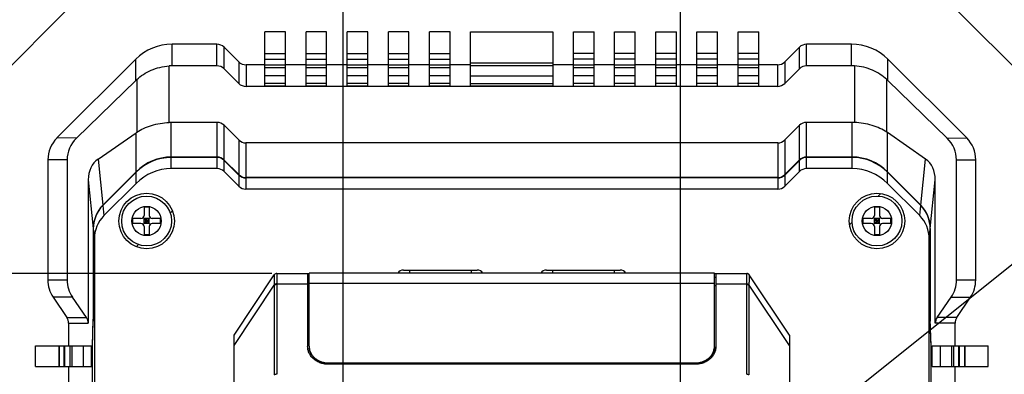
# Model space of a CAD drawing. Header units: millimetres. Extents: x 79 to 797, y 27 to 552.
# Tile 23 of 25: x 622 to 718, y 306 to 340. Entities that reach past the tile are written whole.
import ezdxf
from ezdxf.enums import TextEntityAlignment as Align

# ---------------------------------------------------------------- set-up
doc = ezdxf.new("R2010")
doc.units = ezdxf.units.MM
doc.header["$LTSCALE"] = 46.255
doc.header["$PDMODE"] = 3
doc.header["$PDSIZE"] = 8
doc.layers.get('0').update_dxf_attribs({"linetype": 'CONTINUOUS'})
doc.layers.get('Defpoints').update_dxf_attribs({"linetype": 'CONTINUOUS'})
doc.layers.add('00_COMPONENTS', color=7, linetype='CONTINUOUS')
doc.layers.add('51__DRAFT_DIMS', color=7, linetype='CONTINUOUS')
doc.styles.get("Standard").update_dxf_attribs({"font": 'simfang.ttf'})
doc.dimstyles.new('DIMSTYLE_4', dxfattribs={"dimtxt": 5, "dimasz": 3, "dimexe": 2.5, "dimexo": 0.5, "dimgap": 1.25, "dimtad": 1, "dimdsep": 46, "dimtxsty": 'Standard', "dimblk": '_FILLED', "dimblk1": '_FILLED', "dimblk2": '_FILLED', "dimcen": 0.09, "dimclrt": 3, "dimazin": 2, "dimtp": 0.3, "dimtm": 0.3, "dimtfac": 1, "dimtofl": 0, "dimtmove": 0, "dimatfit": 3, "dimldrblk": '_FILLED', "dimfxl": 1, "dimtolj": 1, "dimarcsym": 0})
doc.dimstyles.new('DIMSTYLE_5', dxfattribs={"dimtxt": 5, "dimasz": 3, "dimexe": 2.5, "dimexo": 0.5, "dimgap": 1.25, "dimtad": 1, "dimdec": 1, "dimdsep": 46, "dimtxsty": 'Standard', "dimblk": '_FILLED', "dimblk1": '_FILLED', "dimblk2": '_FILLED', "dimcen": 0.09, "dimclrt": 3, "dimazin": 2, "dimtp": 0.2, "dimtm": 0.2, "dimtfac": 1, "dimtdec": 1, "dimtofl": 0, "dimtmove": 0, "dimatfit": 3, "dimldrblk": '_FILLED', "dimfxl": 1, "dimtolj": 1, "dimarcsym": 0})
doc.dimstyles.new('DIMSTYLE_6', dxfattribs={"dimtxt": 5, "dimasz": 3, "dimexe": 2.5, "dimexo": 0.5, "dimtad": 1, "dimdsep": 46, "dimtxsty": 'Standard', "dimblk": '_FILLED', "dimblk1": '_FILLED', "dimblk2": '_FILLED', "dimcen": 0.09, "dimclrt": 3, "dimazin": 2, "dimtp": 0.1, "dimtm": 0.1, "dimtfac": 1, "dimtofl": 0, "dimtmove": 0, "dimatfit": 1, "dimldrblk": '_FILLED', "dimfxl": 1, "dimtolj": 1, "dimarcsym": 0})

# ---------------------------------------------------------------- blocks, each defined once
blk = doc.blocks.new('_FILLED')
at = {"color": 0, "linetype": 'ByBlock'}
blk.add_solid([(0, 0), (-1, 0.167), (-1, -0.167)], dxfattribs=at)
blk = doc.blocks.new('*D6')
at = {"layer": '51__DRAFT_DIMS', "color": 4, "transparency": 16777216}
for p, q in [((653.886, 298.77), (653.886, 388.193)), ((686.686, 295.844), (686.686, 388.193)), ((653.886, 385.693), (670.286, 385.693)), ((686.686, 385.693), (670.286, 385.693))]:
    blk.add_line(p, q, dxfattribs=at)
at = {"layer": '51__DRAFT_DIMS', "color": 4, "transparency": 16777216, "xscale": 3, "yscale": 3, "zscale": 3, "rotation": 180}
blk.add_blockref('_FILLED', (653.886, 385.693), dxfattribs=at)
at = {"layer": '51__DRAFT_DIMS', "color": 4, "transparency": 16777216, "xscale": 3, "yscale": 3, "zscale": 3}
blk.add_blockref('_FILLED', (686.686, 385.693), dxfattribs=at)
at = {"layer": '51__DRAFT_DIMS', "color": 3, "transparency": 16777216}
blk.add_text('32.8', height=5, dxfattribs=at).set_placement((670.286, 386.943), align=Align.CENTER)
blk = doc.blocks.new('*D7')
at = {"layer": '51__DRAFT_DIMS', "color": 4, "transparency": 16777216}
for p, q in [((646.947, 315.755), (568.445, 315.755)), ((570.945, 315.755), (570.945, 303.29)), ((570.945, 290.825), (570.945, 303.29)), ((646.203, 290.825), (568.445, 290.825))]:
    blk.add_line(p, q, dxfattribs=at)
at = {"layer": '51__DRAFT_DIMS', "color": 4, "transparency": 16777216, "xscale": 3, "yscale": 3, "zscale": 3}
for p, rotation in [((570.945, 315.755), 90), ((570.945, 290.825), 270)]:
    blk.add_blockref('_FILLED', p, dxfattribs=dict(at, rotation=rotation))
at = {"layer": '51__DRAFT_DIMS', "color": 3, "transparency": 16777216}
blk.add_text('24.9', height=5, rotation=90, dxfattribs=at).set_placement((569.695, 303.29), align=Align.CENTER)
blk = doc.blocks.new('*D9')
at = {"layer": '51__DRAFT_DIMS', "color": 0, "lineweight": -2}
for p in [(687.466, 291.45), (797.4, 350.869)]:
    blk.add_line(p, (761.59, 350.869), dxfattribs=at)
at = {"layer": 'Defpoints', "color": 0}
for p in [(688.246, 292.076), (685.125, 289.574)]:
    blk.add_point(p, dxfattribs=at)
at = {"layer": '51__DRAFT_DIMS', "color": 0, "linetype": 'ByBlock', "lineweight": -2, "xscale": 3, "yscale": 3, "zscale": 3, "rotation": 218.7163122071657}
blk.add_blockref('_FILLED', (685.125, 289.574), dxfattribs=at)
at = {"layer": '51__DRAFT_DIMS', "color": 3, "insert": (762.862, 358.161), "char_height": 5, "attachment_point": 1, "line_spacing_factor": 0.9}
blk.add_mtext('\\A1;{4×M4{\\fgdt;x}4.5}', dxfattribs=at)

msp = doc.modelspace()

# ---------------------------------------------------------------- linework, layer by layer
at = {"layer": '00_COMPONENTS', "color": 7}
for p, q in [((627.271, 341.639), (617, 331.368)), ((723.571, 331.37), (713.3, 341.641)), ((646.285, 333.982), (646.285, 339.254)), ((648.285, 339.254), (646.285, 339.254)), ((648.285, 333.982), (648.285, 339.254)), ((650.285, 333.982), (650.285, 339.254)), ((652.285, 339.254), (650.285, 339.254)), ((652.285, 333.982), (652.285, 339.254)), ((654.285, 333.982), (654.285, 339.254)), ((656.285, 339.254), (654.285, 339.254)), ((656.285, 333.982), (656.285, 339.254)), ((658.285, 333.982), (658.285, 339.254)), ((660.285, 339.254), (658.285, 339.254)), ((660.285, 333.982), (660.285, 339.254)), ((662.285, 333.982), (662.285, 339.254)), ((664.285, 339.254), (662.285, 339.254)), ((664.285, 333.982), (664.285, 339.254)), ((666.285, 333.982), (666.285, 339.254)), ((666.285, 339.254), (674.285, 339.254)), ((674.285, 339.254), (674.285, 333.982)), ((676.285, 339.254), (678.285, 339.255)), ((676.285, 333.982), (676.285, 339.254)), ((678.285, 333.982), (678.285, 339.255)), ((680.285, 333.982), (680.285, 339.255)), ((680.285, 339.255), (682.285, 339.255)), ((682.285, 333.982), (682.285, 339.255)), ((684.285, 333.982), (684.285, 339.255)), ((684.285, 339.255), (686.285, 339.255)), ((686.285, 333.983), (686.285, 339.255)), ((688.285, 333.983), (688.285, 339.255)), ((688.285, 339.255), (690.285, 339.255)), ((690.285, 333.983), (690.285, 339.255)), ((692.285, 333.983), (692.285, 339.255)), ((692.285, 339.255), (694.285, 339.255)), ((694.285, 333.983), (694.285, 339.255)), ((641.621, 338.054), (637.255, 338.054)), ((703.315, 338.055), (698.949, 338.055)), ((643.742, 336.347), (642.328, 337.761)), ((646.285, 337.162), (648.285, 337.162)), ((650.285, 337.162), (652.285, 337.163)), ((654.285, 337.163), (656.285, 337.163)), ((658.285, 337.163), (660.285, 337.163)), ((662.285, 337.163), (664.285, 337.163)), ((678.285, 337.163), (676.285, 337.163)), ((682.285, 337.163), (680.285, 337.163)), ((686.285, 337.163), (684.285, 337.163)), ((690.285, 337.163), (688.285, 337.163)), ((694.285, 337.163), (692.285, 337.163)), ((698.242, 337.762), (696.828, 336.348)), ((633.721, 336.589), (626.064, 328.932)), ((646.285, 336.054), (644.449, 336.054)), ((646.285, 336.596), (648.285, 336.596)), ((650.285, 336.054), (648.285, 336.054)), ((650.285, 336.596), (652.285, 336.596)), ((654.285, 336.054), (652.285, 336.054)), ((654.285, 336.597), (656.285, 336.597)), ((658.285, 336.054), (656.285, 336.054)), ((658.285, 336.597), (660.285, 336.597)), ((662.285, 336.054), (660.285, 336.054)), ((662.285, 336.597), (664.285, 336.597)), ((666.285, 336.054), (664.285, 336.054)), ((676.285, 336.054), (674.285, 336.054)), ((678.285, 336.597), (676.285, 336.597)), ((680.285, 336.055), (678.285, 336.055)), ((682.285, 336.597), (680.285, 336.597)), ((684.285, 336.055), (682.285, 336.055)), ((686.285, 336.597), (684.285, 336.597)), ((688.285, 336.055), (686.285, 336.055)), ((690.285, 336.597), (688.285, 336.597)), ((692.285, 336.055), (690.285, 336.055)), ((694.285, 336.597), (692.285, 336.597)), ((696.121, 336.055), (694.285, 336.055)), ((714.507, 328.934), (706.85, 336.591)), ((641.621, 335.954), (637.277, 335.954)), ((643.742, 334.247), (642.328, 335.661)), ((698.242, 335.662), (696.828, 334.248)), ((703.294, 335.955), (698.949, 335.955)), ((633.742, 334.531), (627.96, 328.913)), ((712.611, 328.914), (706.829, 334.532)), ((696.121, 333.955), (644.449, 333.954)), ((648.285, 333.982), (646.285, 333.982)), ((652.285, 333.982), (650.285, 333.982)), ((656.285, 333.982), (654.285, 333.982)), ((660.285, 333.982), (658.285, 333.982)), ((664.285, 333.982), (662.285, 333.982)), ((674.285, 333.982), (666.285, 333.982)), ((676.285, 333.982), (678.285, 333.982)), ((680.285, 333.982), (682.285, 333.982)), ((684.285, 333.982), (686.285, 333.983)), ((688.285, 333.983), (690.285, 333.983)), ((692.285, 333.983), (694.285, 333.983)), ((641.64, 330.454), (637.182, 330.454)), ((703.389, 330.455), (698.93, 330.455)), ((630.065, 326.873), (633.765, 329.45)), ((643.747, 328.742), (642.324, 330.165)), ((698.247, 330.166), (696.824, 328.743)), ((710.506, 326.875), (706.806, 329.451)), ((696.14, 328.455), (644.431, 328.454)), ((625.185, 326.811), (625.186, 315.111)), ((627.056, 326.792), (627.056, 315.111)), ((641.64, 327.079), (637.182, 327.079)), ((641.64, 327.041), (637.182, 327.041)), ((643.747, 325.367), (642.324, 326.79)), ((643.747, 325.33), (642.324, 326.753)), ((698.247, 326.791), (696.824, 325.368)), ((698.247, 326.754), (696.824, 325.331)), ((703.389, 327.08), (698.931, 327.08)), ((703.389, 327.042), (698.931, 327.042)), ((713.516, 315.113), (713.515, 326.794)), ((715.386, 315.113), (715.385, 326.813)), ((633.765, 325.637), (630.524, 322.395)), ((633.765, 325.599), (630.527, 322.361)), ((641.64, 325.954), (637.182, 325.954)), ((643.747, 324.242), (642.324, 325.665)), ((698.247, 325.666), (696.824, 324.243)), ((703.389, 325.955), (698.931, 325.955)), ((710.048, 322.397), (706.806, 325.638)), ((710.044, 322.363), (706.806, 325.601)), ((629.114, 324.859), (629.114, 310.901)), ((633.765, 324.512), (630.628, 321.375)), ((696.14, 325.08), (644.431, 325.079)), ((696.14, 325.042), (644.431, 325.041)), ((709.943, 321.376), (706.806, 324.513)), ((711.458, 310.902), (711.457, 324.86)), ((696.14, 323.955), (644.431, 323.954)), ((634.536, 322.204), (634.536, 321.404)), ((635.036, 322.204), (634.536, 322.204)), ((635.036, 322.204), (635.036, 321.404)), ((706.036, 322.205), (705.536, 322.205)), ((705.536, 322.205), (705.536, 321.405)), ((706.036, 322.205), (706.036, 321.405)), ((633.436, 320.604), (633.436, 321.104)), ((634.236, 321.104), (633.436, 321.104)), ((634.448, 320.516), (635.123, 321.192)), ((634.448, 321.192), (635.123, 320.516)), ((634.536, 320.604), (634.536, 321.104)), ((635.036, 321.104), (634.536, 321.104)), ((635.036, 320.854), (634.536, 320.854)), ((634.786, 320.604), (634.786, 321.104)), ((635.036, 320.604), (635.036, 321.104)), ((636.136, 321.104), (635.336, 321.104)), ((636.136, 320.604), (636.136, 321.104)), ((705.236, 321.105), (704.436, 321.105)), ((704.436, 320.605), (704.436, 321.105)), ((705.448, 320.517), (706.123, 321.193)), ((705.448, 321.193), (706.123, 320.517)), ((706.036, 321.105), (705.536, 321.105)), ((705.536, 320.605), (705.536, 321.105)), ((706.036, 320.855), (705.536, 320.855)), ((705.786, 320.605), (705.786, 321.105)), ((706.036, 320.605), (706.036, 321.105)), ((707.136, 321.105), (706.336, 321.105)), ((707.136, 320.605), (707.136, 321.105)), ((629.599, 320.119), (629.599, 311.304)), ((629.603, 320.085), (629.603, 311.121)), ((634.236, 320.604), (633.436, 320.604)), ((635.036, 320.604), (634.536, 320.604)), ((634.536, 320.304), (634.536, 319.504)), ((635.036, 320.304), (635.036, 319.504)), ((636.136, 320.604), (635.336, 320.604)), ((705.236, 320.605), (704.436, 320.605)), ((706.036, 320.605), (705.536, 320.605)), ((705.536, 320.305), (705.536, 319.505)), ((706.036, 320.305), (706.036, 319.505)), ((707.136, 320.605), (706.336, 320.605)), ((710.969, 320.086), (710.969, 311.122)), ((710.972, 320.12), (710.972, 311.305)), ((629.704, 319.098), (629.705, 262.442)), ((635.036, 319.504), (634.536, 319.504)), ((706.036, 319.505), (705.536, 319.505)), ((710.869, 262.443), (710.868, 319.1)), ((659.745, 316.08), (666.927, 316.08)), ((673.645, 316.08), (680.827, 316.08)), ((643.286, 309.755), (647.197, 315.621)), ((647.447, 315.755), (650.586, 315.755)), ((650.436, 315.755), (650.436, 308.656)), ((650.586, 315.355), (650.436, 315.355)), ((650.586, 308.658), (650.586, 315.78)), ((689.986, 315.78), (650.586, 315.78)), ((689.986, 308.658), (689.986, 315.78)), ((689.986, 315.755), (693.124, 315.755)), ((690.136, 315.355), (689.986, 315.355)), ((690.136, 315.755), (690.136, 308.656)), ((697.286, 309.755), (693.375, 315.621)), ((625.689, 313.448), (627.018, 311.455)), ((628.941, 311.455), (627.574, 313.448)), ((711.63, 311.457), (712.997, 313.45)), ((713.554, 311.457), (714.882, 313.45)), ((629.509, 308.704), (629.599, 311.304)), ((629.516, 308.621), (629.603, 311.121)), ((629.603, 311.304), (629.599, 311.304)), ((710.972, 311.305), (710.969, 311.305)), ((711.056, 308.622), (710.969, 311.122)), ((711.063, 308.705), (710.972, 311.305)), ((627.186, 310.901), (627.186, 308.704)), ((713.386, 308.705), (713.386, 310.903)), ((643.286, 233.755), (643.286, 309.755)), ((697.286, 309.755), (697.286, 233.755)), ((623.984, 306.704), (623.984, 308.704)), ((623.984, 308.704), (629.425, 308.704)), ((629.425, 306.704), (629.425, 308.704)), ((629.509, 278.704), (629.509, 308.704)), ((629.519, 308.704), (629.509, 308.704)), ((629.516, 278.786), (629.516, 308.621)), ((650.586, 308.596), (650.586, 308.449)), ((689.986, 308.596), (689.986, 308.449)), ((711.063, 308.705), (711.053, 308.705)), ((711.056, 278.788), (711.056, 308.622)), ((711.063, 278.705), (711.063, 308.705)), ((711.146, 308.705), (716.588, 308.705)), ((711.147, 306.705), (711.146, 308.705)), ((716.588, 306.705), (716.588, 308.705)), ((623.984, 306.704), (629.425, 306.704)), ((627.186, 306.704), (627.186, 304.704)), ((652.436, 307.047), (688.136, 307.047)), ((652.436, 306.986), (688.136, 306.986)), ((688.136, 306.915), (652.436, 306.915)), ((711.147, 306.705), (716.588, 306.705)), ((713.386, 304.705), (713.386, 306.705))]:
    msp.add_line(p, q, dxfattribs=at)
at = {"layer": '00_COMPONENTS', "color": 4}
for p, q in [((637.277, 335.954), (637.255, 338.054)), ((641.621, 335.954), (641.621, 338.054)), ((698.949, 335.955), (698.949, 338.055)), ((703.294, 335.955), (703.315, 338.055)), ((642.328, 335.661), (642.328, 337.761)), ((698.242, 335.662), (698.242, 337.762)), ((633.742, 334.531), (633.721, 336.589)), ((643.742, 336.347), (643.742, 334.247)), ((644.449, 336.054), (644.449, 333.954)), ((646.285, 336.047), (648.285, 336.047)), ((650.285, 336.047), (652.285, 336.047)), ((654.285, 336.047), (656.285, 336.047)), ((658.285, 336.047), (660.285, 336.047)), ((662.285, 336.047), (664.285, 336.047)), ((666.285, 336.252), (674.285, 336.252)), ((666.285, 335.995), (674.285, 335.996)), ((676.285, 336.047), (678.285, 336.047)), ((680.285, 336.047), (682.285, 336.047)), ((684.285, 336.047), (686.285, 336.047)), ((688.285, 336.047), (690.285, 336.047)), ((692.285, 336.048), (694.285, 336.048)), ((696.121, 336.055), (696.121, 333.955)), ((696.828, 336.348), (696.828, 334.248)), ((706.829, 334.532), (706.85, 336.591)), ((636.977, 330.449), (636.977, 335.945)), ((646.285, 335.79), (648.285, 335.79)), ((650.285, 335.79), (652.285, 335.79)), ((654.285, 335.79), (656.285, 335.79)), ((658.285, 335.79), (660.285, 335.79)), ((662.285, 335.79), (664.285, 335.79)), ((676.285, 335.79), (678.285, 335.79)), ((680.285, 335.79), (682.285, 335.79)), ((684.285, 335.791), (686.285, 335.791)), ((688.285, 335.791), (690.285, 335.791)), ((692.285, 335.791), (694.285, 335.791)), ((703.593, 335.946), (703.593, 330.45)), ((633.831, 334.615), (633.831, 329.494)), ((648.285, 334.98), (646.285, 334.98)), ((648.285, 334.237), (646.285, 334.237)), ((652.285, 334.98), (650.285, 334.98)), ((652.285, 334.237), (650.285, 334.237)), ((656.285, 334.98), (654.285, 334.98)), ((656.285, 334.237), (654.285, 334.237)), ((660.285, 334.98), (658.285, 334.98)), ((660.285, 334.237), (658.285, 334.237)), ((664.285, 334.98), (662.285, 334.98)), ((664.285, 334.237), (662.285, 334.237)), ((666.285, 334.98), (674.285, 334.98)), ((666.285, 334.237), (674.285, 334.238)), ((678.285, 334.98), (676.285, 334.98)), ((678.285, 334.238), (676.285, 334.238)), ((682.285, 334.98), (680.285, 334.98)), ((682.285, 334.238), (680.285, 334.238)), ((686.285, 334.98), (684.285, 334.98)), ((686.285, 334.238), (684.285, 334.238)), ((690.285, 334.98), (688.285, 334.98)), ((690.285, 334.238), (688.285, 334.238)), ((694.285, 334.981), (692.285, 334.98)), ((694.285, 334.238), (692.285, 334.238)), ((706.74, 329.496), (706.74, 334.616)), ((637.182, 327.079), (637.182, 330.454)), ((641.64, 327.079), (641.64, 330.454)), ((698.931, 327.08), (698.93, 330.455)), ((703.389, 327.08), (703.389, 330.455)), ((633.765, 325.637), (633.765, 329.45)), ((642.324, 326.79), (642.324, 330.165)), ((698.247, 326.791), (698.247, 330.166)), ((706.806, 325.638), (706.806, 329.451)), ((627.96, 328.913), (626.064, 328.932)), ((643.747, 328.742), (643.747, 325.367)), ((644.431, 328.454), (644.431, 325.079)), ((696.14, 328.455), (696.14, 325.08)), ((696.824, 328.743), (696.824, 325.368)), ((712.611, 328.914), (714.507, 328.934)), ((627.056, 326.792), (625.185, 326.811)), ((630.065, 326.873), (630.524, 322.395)), ((637.182, 325.954), (637.182, 327.041)), ((641.64, 325.954), (641.64, 327.041)), ((642.324, 325.665), (642.324, 326.753)), ((698.247, 325.666), (698.247, 326.754)), ((698.931, 325.955), (698.931, 327.042)), ((703.389, 325.955), (703.389, 327.042)), ((710.048, 322.397), (710.506, 326.875)), ((713.515, 326.794), (715.385, 326.813)), ((633.765, 324.512), (633.765, 325.599)), ((706.806, 324.513), (706.806, 325.601)), ((629.114, 324.859), (629.599, 320.119)), ((643.747, 325.33), (643.747, 324.242)), ((644.431, 325.041), (644.431, 323.954)), ((696.14, 325.042), (696.14, 323.955)), ((696.824, 325.331), (696.824, 324.243)), ((710.972, 320.12), (711.457, 324.86)), ((705.905, 323.27), (706.164, 323.528)), ((630.527, 322.361), (630.628, 321.375)), ((637.075, 321.643), (637.291, 321.859)), ((709.943, 321.376), (710.044, 322.363)), ((703.112, 320.477), (703.371, 320.736)), ((629.603, 320.085), (629.704, 319.098)), ((710.868, 319.1), (710.969, 320.086)), ((633.78, 318.348), (633.996, 318.564)), ((660.336, 316.08), (660.336, 315.78)), ((666.336, 316.08), (666.336, 315.78)), ((674.236, 316.08), (674.236, 315.78)), ((680.236, 316.08), (680.236, 315.78)), ((627.056, 315.111), (625.186, 315.111)), ((713.516, 315.113), (715.386, 315.113)), ((643.286, 308.74), (647.197, 314.606)), ((647.197, 314.606), (647.197, 305.884)), ((647.446, 314.672), (647.446, 305.95)), ((647.447, 314.738), (650.436, 314.738)), ((650.586, 314.542), (650.436, 314.542)), ((689.986, 314.786), (650.586, 314.786)), ((690.136, 314.542), (689.986, 314.542)), ((690.136, 314.738), (693.124, 314.738)), ((693.125, 305.95), (693.125, 314.672)), ((693.375, 305.884), (693.375, 314.606)), ((697.286, 308.74), (693.375, 314.606)), ((627.574, 313.448), (625.689, 313.448)), ((712.997, 313.45), (714.882, 313.45)), ((627.018, 311.455), (628.941, 311.455)), ((713.554, 311.457), (711.63, 311.457)), ((627.186, 310.901), (629.114, 310.901)), ((713.386, 310.903), (711.458, 310.902)), ((626.245, 308.704), (626.245, 306.704)), ((626.288, 308.704), (626.288, 306.704)), ((626.779, 306.704), (626.779, 308.704)), ((626.822, 306.704), (626.822, 308.704)), ((627.344, 306.704), (627.344, 308.704)), ((627.557, 306.704), (627.557, 308.704)), ((628.625, 308.704), (628.625, 306.704)), ((629.411, 308.704), (629.411, 306.704)), ((711.16, 306.705), (711.16, 308.705)), ((711.947, 306.705), (711.947, 308.705)), ((713.015, 308.705), (713.015, 306.705)), ((713.227, 308.705), (713.228, 306.705)), ((713.75, 306.705), (713.75, 308.705)), ((713.793, 306.705), (713.793, 308.705)), ((714.284, 308.705), (714.284, 306.705)), ((714.326, 308.705), (714.326, 306.705)), ((652.436, 306.915), (652.436, 307.047)), ((688.136, 306.915), (688.136, 307.047))]:
    msp.add_line(p, q, dxfattribs=at)
at = {"layer": '00_COMPONENTS', "color": 7}
for centre, radius in [((634.786, 320.854), 2.7), ((705.786, 320.855), 2.7), ((634.786, 320.854), 2.425), ((705.786, 320.855), 2.425)]:
    msp.add_circle(centre, radius, dxfattribs=at)
at = {"layer": '00_COMPONENTS', "color": 4}
for centre in [(634.786, 320.854), (705.786, 320.855)]:
    msp.add_circle(centre, 1.425, dxfattribs=at)
at = {"layer": '00_COMPONENTS', "color": 7}
for centre, radius, start, end in [((634.236, 321.404), 0.3, 270.00104, 0.00104), ((635.336, 321.404), 0.3, 180.00104, 270.00104), ((705.236, 321.405), 0.3, 270.00104, 0.00104), ((706.336, 321.405), 0.3, 180.00104, 270.00104), ((634.236, 320.304), 0.3, 0.00104, 90.00104), ((635.336, 320.304), 0.3, 90.00104, 180.00104), ((705.236, 320.305), 0.3, 0.00104, 90.00104), ((706.336, 320.305), 0.3, 90.00104, 180.00104), ((659.745, 315.455), 0.625, 90, 148.66775), ((666.927, 315.455), 0.625, 31.33225, 90), ((673.645, 315.455), 0.625, 90, 148.66775), ((680.827, 315.455), 0.625, 31.33225, 90), ((647.446, 315.455), 0.3, 90, 146.30993), ((693.125, 315.455), 0.3, 33.69007, 90), ((651.988, 308.658), 1.402, 180.00068, 182.3029), ((651.992, 308.597), 1.406, 180.00489, 185.99816), ((651.99, 308.658), 1.404, 182.30245, 182.50924), ((651.995, 308.658), 1.409, 182.51376, 188.45964), ((652, 308.659), 1.414, 188.45921, 189.1685), ((688.572, 308.659), 1.414, 350.8315, 351.54079), ((688.577, 308.658), 1.409, 351.54036, 357.48624), ((688.58, 308.597), 1.406, 354.00184, 359.99511), ((688.584, 308.658), 1.402, 357.6971, 359.99932), ((688.582, 308.658), 1.404, 357.49076, 357.69755)]:
    msp.add_arc(centre, radius, start, end, dxfattribs=at)
at = {"layer": '00_COMPONENTS', "color": 4}
for centre, radius, start, end in [((649.909, 314.665), 2.712, 179.75182, 181.23193), ((650.043, 314.672), 2.596, 178.53389, 179.99773), ((690.529, 314.672), 2.596, 0.00227, 1.46611), ((690.663, 314.665), 2.712, 358.76807, 0.24818), ((651.349, 305.95), 3.902, 180.00003, 180.24446), ((689.223, 305.95), 3.902, 359.75554, 359.99997)]:
    msp.add_arc(centre, radius, start, end, dxfattribs=at)
at = {"layer": '00_COMPONENTS', "color": 7}
for centre, major_axis, ratio, start_param, end_param in [((637.256, 333.051), (-0.051, 5.003), 0.999394, -0.010146, 0.774943), ((641.621, 337.053), (0, 1.001), 0.999394, -0.785095, 0), ((698.949, 337.054), (0, 1.001), 0.999394, 0, 0.785095), ((703.315, 333.052), (0.051, 5.003), 0.999394, -0.774943, 0.010146), ((644.449, 337.054), (0, -1.001), 0.999394, -0.785095, 0), ((696.121, 337.055), (0, -1.001), 0.999394, 0, 0.785095), ((637.277, 330.951), (-0.051, 5.003), 0.999394, -0.010146, 0.049804), ((641.621, 334.953), (0, 1.001), 0.999394, -0.785095, 0), ((698.949, 334.954), (0, 1.001), 0.999394, 0, 0.785095), ((703.294, 330.952), (0.051, 5.003), 0.999394, -0.049804, 0.010146), ((637.278, 330.892), (3.542, -3.633), 0.972184, 3.115148, 3.139909), ((644.449, 334.954), (0, 1.001), 0.999394, -3.926688, -3.141593), ((696.121, 334.955), (0, 1.001), 0.999394, -3.141593, -2.356498), ((703.293, 330.894), (3.541, 3.633), 0.972184, 0.001684, 0.026445), ((637.182, 325.114), (0, 5.34), 0.936329, 0, 0.04098), ((641.64, 329.386), (0, 1.068), 0.936329, -0.752528, 0), ((698.931, 329.387), (0, 1.068), 0.936329, 0, 0.752528), ((703.389, 325.115), (0, 5.34), 0.936329, -0.04098, 0), ((637.182, 324.514), (-3.402, 4.947), 0.740823, -0.013552, 0.004377), ((703.389, 324.515), (3.401, 4.947), 0.740823, -0.004377, 0.013552), ((628.187, 326.811), (3.002, -0.03), 0.999394, 2.36665, 3.151739), ((630.145, 326.792), (3.089, -0.016), 0.971208, 2.361608, 3.146697), ((644.431, 329.522), (0, -1.068), 0.936329, -0.752528, 0), ((696.14, 329.523), (0, -1.068), 0.936329, 0, 0.752528), ((710.426, 326.793), (3.089, 0.016), 0.971208, -0.005104, 0.779985), ((712.384, 326.813), (3.002, 0.031), 0.999394, -0.010146, 0.774943), ((632.203, 323.972), (2.239, -2.825), 0.753123, 3.094915, 3.901465), ((637.182, 321.739), (0, 5.34), 0.936329, 0, 0.752528), ((637.182, 321.701), (0, 5.34), 0.936329, 0, 0.752528), ((641.64, 326.011), (0, 1.068), 0.936329, -0.752528, 0), ((641.64, 325.973), (0, 1.068), 0.936329, -0.752528, 0), ((698.931, 326.012), (0, 1.068), 0.936329, 0, 0.752528), ((698.931, 325.974), (0, 1.068), 0.936329, 0, 0.752528), ((703.389, 321.74), (0, 5.34), 0.936329, -0.752528, 0), ((703.389, 321.702), (0, 5.34), 0.936329, -0.752528, 0), ((708.368, 323.974), (2.239, 2.825), 0.753123, -0.759872, 0.046678), ((637.182, 320.614), (0, 5.34), 0.936329, 0, 0.752528), ((641.64, 324.886), (0, 1.068), 0.936329, -0.752528, 0), ((698.931, 324.887), (0, 1.068), 0.936329, 0, 0.752528), ((703.389, 320.615), (0, 5.34), 0.936329, -0.752528, 0), ((644.431, 326.147), (0, 1.068), 0.936329, -3.89412, -3.141593), ((644.431, 326.109), (0, -1.068), 0.936329, -0.752528, 0), ((696.14, 326.148), (0, 1.068), 0.936329, -3.141593, -2.389065), ((696.14, 326.11), (0, -1.068), 0.936329, 0, 0.752528), ((644.431, 325.022), (0, 1.068), 0.936329, -3.89412, -3.141593), ((696.14, 325.023), (0, 1.068), 0.936329, -3.141593, -2.389065), ((632.601, 320.083), (0.323, -3.154), 0.946208, 3.798061, 4.604612), ((632.604, 320.049), (0.323, -3.154), 0.946208, -2.485124, -1.678574), ((707.967, 320.051), (0.323, 3.154), 0.946208, -1.463019, -0.656468), ((707.97, 320.085), (0.323, 3.154), 0.946208, -1.463019, -0.656468), ((632.705, 319.063), (0.323, -3.154), 0.946208, -2.485124, -1.678574), ((707.866, 319.064), (0.323, 3.154), 0.946208, -1.463019, -0.656468), ((628.188, 315.111), (3.002, 0), 0.999394, -3.141593, -2.55387), ((630.145, 315.111), (3.089, 0), 0.97121, 3.141593, 3.729316), ((710.427, 315.113), (3.089, 0), 0.97121, -0.587723, 0), ((712.384, 315.113), (3.002, 0), 0.999394, -0.587723, 0), ((626.185, 310.901), (1.001, 0), 0.999394, 0, 0.587723), ((628.084, 310.901), (1.03, 0), 0.97121, 0, 0.587723), ((712.487, 310.902), (1.03, 0), 0.97121, 2.55387, 3.141593), ((714.386, 310.903), (-1.001, 0), 0.999394, -0.587723, 0)]:
    msp.add_ellipse(centre, major_axis=major_axis, ratio=ratio, start_param=start_param, end_param=end_param, dxfattribs=at)
for points, knots in [([(633.831, 334.615), (634.03, 334.799), (634.47, 335.142), (635.223, 335.551), (636.07, 335.836), (636.671, 335.926), (636.977, 335.945)], [0, 0, 0, 0, 0.23363, 0.478923, 0.735695, 1, 1, 1, 1]), ([(706.74, 334.616), (706.541, 334.8), (706.101, 335.144), (705.347, 335.552), (704.501, 335.837), (703.899, 335.928), (703.593, 335.946)], [0, 0, 0, 0, 0.23363, 0.478923, 0.735695, 1, 1, 1, 1]), ([(633.831, 329.494), (634.043, 329.635), (634.506, 329.89), (635.269, 330.179), (636.102, 330.375), (636.682, 330.436), (636.977, 330.449)], [0, 0, 0, 0, 0.229666, 0.475055, 0.733676, 1, 1, 1, 1]), ([(706.74, 329.496), (706.528, 329.636), (706.065, 329.891), (705.302, 330.181), (704.469, 330.376), (703.888, 330.438), (703.593, 330.45)], [0, 0, 0, 0, 0.229666, 0.475055, 0.733676, 1, 1, 1, 1]), ([(650.944, 307.497), (650.864, 307.574), (650.72, 307.743), (650.558, 308.029), (650.458, 308.337), (650.436, 308.55), (650.436, 308.656)], [0, 0, 0, 0, 0.257427, 0.50885, 0.755673, 1, 1, 1, 1]), ([(652.436, 306.986), (652.322, 306.986), (652.095, 307.004), (651.766, 307.085), (651.459, 307.218), (651.185, 307.397), (650.953, 307.618), (650.771, 307.873), (650.646, 308.152), (650.604, 308.351), (650.594, 308.45)], [0, 0, 0, 0, 0.132768, 0.264461, 0.394128, 0.521052, 0.644857, 0.765572, 0.883665, 1, 1, 1, 1]), ([(650.604, 308.434), (650.619, 308.338), (650.67, 308.148), (650.803, 307.882), (650.988, 307.641), (651.219, 307.433), (651.488, 307.265), (651.787, 307.14), (652.106, 307.064), (652.326, 307.047), (652.436, 307.047)], [0, 0, 0, 0, 0.116381, 0.234681, 0.355633, 0.479601, 0.606555, 0.736101, 0.867547, 1, 1, 1, 1]), ([(689.978, 308.45), (689.968, 308.351), (689.925, 308.152), (689.8, 307.873), (689.619, 307.618), (689.387, 307.397), (689.113, 307.218), (688.806, 307.085), (688.477, 307.004), (688.25, 306.986), (688.136, 306.986)], [0, 0, 0, 0, 0.116335, 0.234428, 0.355143, 0.478948, 0.605872, 0.735539, 0.867232, 1, 1, 1, 1]), ([(688.136, 307.047), (688.246, 307.047), (688.466, 307.064), (688.785, 307.14), (689.084, 307.265), (689.353, 307.433), (689.584, 307.641), (689.769, 307.882), (689.901, 308.148), (689.952, 308.338), (689.968, 308.434)], [0, 0, 0, 0, 0.132453, 0.263899, 0.393445, 0.520399, 0.644367, 0.765319, 0.883619, 1, 1, 1, 1]), ([(690.136, 308.656), (690.136, 308.55), (690.113, 308.337), (690.014, 308.029), (689.852, 307.743), (689.708, 307.574), (689.628, 307.497)], [0, 0, 0, 0, 0.244327, 0.49115, 0.742573, 1, 1, 1, 1]), ([(652.436, 306.915), (652.296, 306.915), (652.017, 306.94), (651.616, 307.054), (651.251, 307.237), (651.038, 307.404), (650.944, 307.497)], [0, 0, 0, 0, 0.256084, 0.509503, 0.75798, 1, 1, 1, 1]), ([(689.628, 307.497), (689.533, 307.404), (689.321, 307.237), (688.956, 307.054), (688.555, 306.94), (688.276, 306.915), (688.136, 306.915)], [0, 0, 0, 0, 0.24202, 0.490497, 0.743916, 1, 1, 1, 1])]:
    msp.add_open_spline(points, degree=3, knots=knots, dxfattribs=at)
at = {"layer": '00_COMPONENTS', "color": 4}
for points, knots in [([(647.196, 315.619), (647.197, 315.616), (647.196, 315.609), (647.195, 315.594), (647.194, 315.571), (647.193, 315.541), (647.192, 315.504), (647.19, 315.44), (647.19, 315.344), (647.191, 315.209), (647.193, 315.05), (647.196, 314.87), (647.197, 314.743), (647.196, 314.676)], [0, 0, 0, 0, 0.007801, 0.023804, 0.047871, 0.079837, 0.119525, 0.166746, 0.28296, 0.426658, 0.595729, 0.787756, 1, 1, 1, 1]), ([(647.447, 315.755), (647.398, 315.755), (647.298, 315.73), (647.223, 315.66), (647.196, 315.619)], [0, 0, 0, 0, 0.499975, 1, 1, 1, 1]), ([(647.447, 315.755), (647.448, 315.755), (647.449, 315.753), (647.449, 315.75), (647.45, 315.744), (647.451, 315.733), (647.451, 315.713), (647.451, 315.683), (647.451, 315.644), (647.45, 315.597), (647.45, 315.542), (647.45, 315.479), (647.45, 315.409), (647.45, 315.302), (647.451, 315.151), (647.451, 314.952), (647.449, 314.812), (647.447, 314.738)], [0, 0, 0, 0, 0.001527, 0.004847, 0.010235, 0.017734, 0.039078, 0.068823, 0.106844, 0.152976, 0.207017, 0.268731, 0.33785, 0.414072, 0.586466, 0.782913, 1, 1, 1, 1]), ([(693.124, 314.738), (693.123, 314.812), (693.121, 314.952), (693.121, 315.151), (693.121, 315.302), (693.122, 315.409), (693.122, 315.479), (693.122, 315.542), (693.121, 315.597), (693.121, 315.644), (693.121, 315.683), (693.121, 315.713), (693.121, 315.733), (693.122, 315.744), (693.122, 315.75), (693.123, 315.753), (693.124, 315.755), (693.124, 315.755)], [0, 0, 0, 0, 0.217082, 0.413527, 0.585923, 0.662145, 0.731265, 0.792979, 0.847021, 0.893153, 0.931175, 0.960921, 0.982265, 0.989764, 0.995153, 0.998473, 1, 1, 1, 1]), ([(693.124, 315.755), (693.174, 315.755), (693.273, 315.73), (693.349, 315.66), (693.376, 315.619)], [0, 0, 0, 0, 0.499975, 1, 1, 1, 1]), ([(693.376, 314.676), (693.375, 314.743), (693.376, 314.87), (693.379, 315.05), (693.381, 315.209), (693.382, 315.344), (693.381, 315.44), (693.38, 315.504), (693.379, 315.541), (693.378, 315.571), (693.376, 315.594), (693.376, 315.609), (693.375, 315.616), (693.376, 315.619)], [0, 0, 0, 0, 0.21224, 0.404265, 0.573338, 0.717036, 0.833251, 0.880473, 0.920161, 0.952127, 0.976195, 0.992199, 1, 1, 1, 1]), ([(647.447, 314.738), (647.399, 314.739), (647.33, 314.733), (647.246, 314.706), (647.211, 314.687), (647.196, 314.676)], [0, 0, 0, 0, 0.547514, 0.790209, 1, 1, 1, 1]), ([(647.446, 314.672), (647.399, 314.672), (647.33, 314.664), (647.247, 314.636), (647.212, 314.617), (647.197, 314.606)], [0, 0, 0, 0, 0.545485, 0.788705, 1, 1, 1, 1]), ([(693.124, 314.738), (693.172, 314.739), (693.242, 314.733), (693.326, 314.706), (693.361, 314.687), (693.376, 314.676)], [0, 0, 0, 0, 0.547514, 0.790209, 1, 1, 1, 1]), ([(693.125, 314.672), (693.173, 314.672), (693.242, 314.664), (693.325, 314.636), (693.36, 314.617), (693.375, 314.606)], [0, 0, 0, 0, 0.545485, 0.788705, 1, 1, 1, 1]), ([(647.446, 305.95), (647.399, 305.95), (647.33, 305.942), (647.247, 305.914), (647.212, 305.895), (647.197, 305.884)], [0, 0, 0, 0, 0.545485, 0.788705, 1, 1, 1, 1]), ([(693.125, 305.95), (693.173, 305.95), (693.242, 305.942), (693.325, 305.914), (693.36, 305.895), (693.375, 305.884)], [0, 0, 0, 0, 0.545485, 0.788705, 1, 1, 1, 1])]:
    msp.add_open_spline(points, degree=3, knots=knots, dxfattribs=at)
for points in [[(647.197, 315.621), (647.196, 315.62), (647.196, 315.62), (647.196, 315.619)], [(693.376, 315.619), (693.376, 315.62), (693.375, 315.62), (693.375, 315.621)]]:
    msp.add_open_spline(points, degree=3, dxfattribs=at)

# ---------------------------------------------------------------- dimensions: what is measured, and where the dimension line sits
at = {"layer": '51__DRAFT_DIMS', "color": 4}
dim = msp.add_linear_dim(base=(686.686, 385.693), p1=(653.886, 298.27), p2=(686.686, 295.344), dimstyle='DIMSTYLE_4', dxfattribs=at)
dim.commit()
dim.dimension.update_dxf_attribs({"geometry": '*D6', "text_midpoint": (670.232, 385.693), "dimtype": 160})
dim = msp.add_diameter_dim_2p(p1=(688.246, 292.076), p2=(685.125, 289.574), text='{4×M4{\\fgdt;x}4.5}', dimstyle='DIMSTYLE_6', override={"dimtih": 1, "dimtoh": 1, "dimpost": '<>'}, dxfattribs=at)
dim.commit()
dim.dimension.update_dxf_attribs({"geometry": '*D9', "text_midpoint": (780.131, 350.869), "dimtype": 163})
dim = msp.add_linear_dim(base=(570.945, 315.755), p1=(646.703, 290.825), p2=(647.447, 315.755), angle=90, dimstyle='DIMSTYLE_5', dxfattribs=at)
dim.commit()
dim.dimension.update_dxf_attribs({"geometry": '*D7', "text_midpoint": (570.945, 303.216), "dimtype": 160})

doc.saveas('drawing.dxf')
